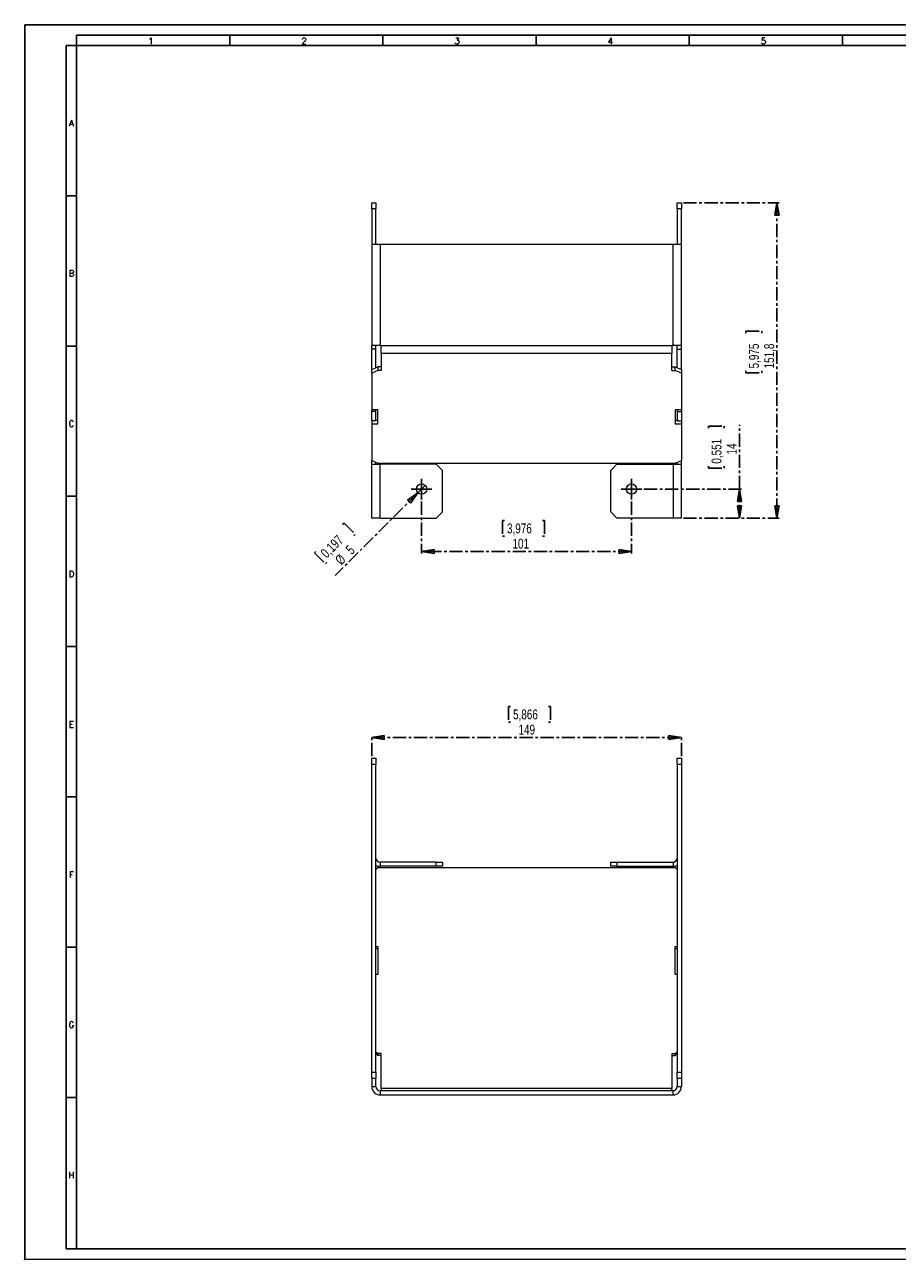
# Model space of a CAD drawing. Header units: millimetres. Extents: x 0 to 841, y 0 to 594.
# Tile 1 of 2: x 0 to 420, y 0 to 594. Entities that reach past the tile are written whole.
import ezdxf

# ---------------------------------------------------------------- set-up
doc = ezdxf.new("R2010")
doc.units = ezdxf.units.MM
doc.header["$PDSIZE"] = -1
doc.linetypes.add('CENTER', pattern=[10.16, 6.35, -1.27, 1.27, -1.27])
doc.layers.add('CENTRO', color=7, linetype='CENTER')
doc.layers.add('FORMATO', color=7, linetype='Continuous')
doc.styles.add('SLDTEXTSTYLE0', font='ROMANS')
doc.styles.add('SLDTEXTSTYLE3', font='TXT', dxfattribs={"width": 0.75})
doc.dimstyles.new('SLDDIMSTYLE0', dxfattribs={"dimtxt": 4.7625, "dimasz": 6, "dimexe": 0, "dimexo": 0.0625, "dimgap": 1.190625, "dimtad": 1, "dimdec": 1, "dimrnd": 1e-09, "dimzin": 12, "dimdsep": 46, "dimtxsty": 'SLDTEXTSTYLE3', "dimblk1": 'CLOSED', "dimblk2": 'CLOSED', "dimsah": 1, "dimcen": 0.09, "dimadec": 0, "dimazin": 3, "dimtfac": 1, "dimtdec": 1, "dimtofl": 0, "dimtmove": 0, "dimatfit": 3, "dimldrblk": 'CLOSED', "dimfxl": 1, "dimfrac": 2, "dimtolj": 1, "dimtzin": 12, "dimarcsym": 0})
doc.dimstyles.new('SLDDIMSTYLE1', dxfattribs={"dimtxt": 4.7625, "dimasz": 6, "dimexe": 0, "dimexo": 0.0625, "dimgap": 1.190625, "dimtad": 1, "dimdec": 1, "dimrnd": 1e-09, "dimzin": 12, "dimdsep": 46, "dimtxsty": 'SLDTEXTSTYLE3', "dimblk1": 'NONE', "dimblk2": 'CLOSED', "dimsah": 1, "dimcen": 0, "dimadec": 0, "dimazin": 3, "dimtfac": 1, "dimtdec": 1, "dimtmove": 0, "dimatfit": 3, "dimldrblk": 'NONE', "dimfxl": 1, "dimfrac": 2, "dimtolj": 1, "dimtzin": 12, "dimarcsym": 0})

# ---------------------------------------------------------------- blocks, each defined once
blk = doc.blocks.new('_CLOSED')
at = {"color": 0, "linetype": 'ByBlock', "lineweight": -2}
for p, q in [((-1, 0.166667), (0, 0)), ((-1, 0.166667), (-1, -0.166667)), ((0, 0), (-1, -0.166667)), ((0, 0), (-1, 0))]:
    blk.add_line(p, q, dxfattribs=at)
blk = doc.blocks.new('_D')
at = {"layer": 'CENTRO', "color": 7}
for p, q in [((191.01, 364.58), (191.01, 339.58)), ((292.01, 364.58), (292.01, 339.58)), ((230.9, 355.46), (229.93, 355.46)), ((229.93, 355.46), (229.93, 347.9)), ((249.14, 355.46), (250.11, 355.46)), ((250.11, 355.46), (250.11, 347.9)), ((229.93, 347.9), (230.9, 347.9)), ((250.11, 347.9), (249.14, 347.9)), ((292.01, 340.58), (191.01, 340.58))]:
    blk.add_line(p, q, dxfattribs=at)
at = {"layer": 'CENTRO', "color": 7, "xscale": 6, "yscale": 6, "rotation": 180}
blk.add_blockref('_CLOSED', (191.01, 340.58, 81.1), dxfattribs=at)
at = {"layer": 'CENTRO', "color": 7, "xscale": 6, "yscale": 6}
blk.add_blockref('_CLOSED', (292.01, 340.58, 81.1), dxfattribs=at)
at = {"layer": 'CENTRO', "color": 7, "char_height": 4.763, "attachment_point": 1, "style": 'SLDTEXTSTYLE3'}
for s, insert in [('3,976', (232.1, 354.03)), ('101', (234.74, 346.72))]:
    blk.add_mtext(s, dxfattribs=dict(at, insert=insert))
blk = doc.blocks.new('_D_1')
at = {"layer": 'CENTRO', "color": 7}
for p, q in [((317.01, 508.34), (363.01, 508.34)), ((362.01, 508.34), (362.01, 356.58)), ((347.12, 445.64), (347.12, 446.61)), ((347.12, 446.61), (354.69, 446.61)), ((354.69, 446.61), (354.69, 445.64)), ((347.12, 427.4), (347.12, 426.43)), ((347.12, 426.43), (354.69, 426.43)), ((354.69, 426.43), (354.69, 427.4)), ((317.01, 356.58), (363.01, 356.58))]:
    blk.add_line(p, q, dxfattribs=at)
at = {"layer": 'CENTRO', "color": 7, "xscale": 6, "yscale": 6}
for p, rotation in [((362.01, 508.34, 81.1), 90), ((362.01, 356.58, 81.1), 270)]:
    blk.add_blockref('_CLOSED', p, dxfattribs=dict(at, rotation=rotation))
at = {"layer": 'CENTRO', "color": 7, "char_height": 4.763, "attachment_point": 1, "rotation": 90, "style": 'SLDTEXTSTYLE3'}
for s, insert in [('5,975', (348.55, 428.61)), ('151,8', (355.87, 428.61))]:
    blk.add_mtext(s, dxfattribs=dict(at, insert=insert))
blk = doc.blocks.new('_D_2')
at = {"layer": 'CENTRO', "color": 7}
for p, q in [((329.12, 399.83), (329.12, 400.79)), ((329.12, 400.79), (336.69, 400.79)), ((336.69, 400.79), (336.69, 399.83)), ((344.01, 370.58), (344.01, 401.52)), ((329.12, 381.58), (329.12, 380.62)), ((329.12, 380.62), (336.69, 380.62)), ((336.69, 380.62), (336.69, 381.58)), ((298.01, 370.58), (345.01, 370.58)), ((344.01, 370.58), (344.01, 356.58)), ((317.01, 356.58), (345.01, 356.58))]:
    blk.add_line(p, q, dxfattribs=at)
at = {"layer": 'CENTRO', "color": 7, "xscale": 6, "yscale": 6}
for p, rotation in [((344.01, 370.58, 81.1), 90), ((344.01, 356.58, 81.1), 270)]:
    blk.add_blockref('_CLOSED', p, dxfattribs=dict(at, rotation=rotation))
at = {"layer": 'CENTRO', "color": 7, "char_height": 4.763, "attachment_point": 1, "rotation": 90, "style": 'SLDTEXTSTYLE3'}
for s, insert in [('0,551', (330.55, 382.79)), ('14', (337.87, 387.19))]:
    blk.add_mtext(s, dxfattribs=dict(at, insert=insert))
blk = doc.blocks.new('_D_3')
at = {"layer": 'CENTRO', "color": 7}
for p, q in [((189.24, 368.81), (149.35, 328.92)), ((189.24, 368.81), (192.77, 372.35)), ((152.99, 353.47), (153.68, 354.15)), ((153.68, 354.15), (159.03, 348.8)), ((159.03, 348.8), (158.34, 348.12)), ((140.09, 340.57), (139.41, 339.88)), ((139.41, 339.88), (144.76, 334.53)), ((144.76, 334.53), (145.44, 335.22))]:
    blk.add_line(p, q, dxfattribs=at)
at = {"layer": 'CENTRO', "color": 7, "xscale": 6, "yscale": 6, "rotation": 45}
blk.add_blockref('_CLOSED', (189.24, 368.81, 81.1), dxfattribs=at)
at = {"layer": 'CENTRO', "color": 7, "attachment_point": 1, "rotation": 45, "style": 'SLDTEXTSTYLE3'}
for s, insert, char_height in [('0,197', (141.95, 340.41), 4.763), ('%%c', (148.94, 337.05), 4.763), ('5', (154.02, 342.13), 4.76)]:
    blk.add_mtext(s, dxfattribs=dict(at, insert=insert, char_height=char_height))
blk = doc.blocks.new('_NONE')
blk = doc.blocks.new('SW_CENTERMARKSYMBOL_0')
at = {"layer": 'CENTRO', "color": 0}
for p, q in [((-2.5, 0), (-5, 0)), ((0, 0), (-2.5, 0)), ((0, 2.5), (0, 5)), ((0, 0), (0, 2.5)), ((0, 0), (0, -2.5)), ((0, 0), (2.5, 0)), ((2.5, 0), (5, 0)), ((0, -2.5), (0, -5))]:
    blk.add_line(p, q, dxfattribs=at)
blk = doc.blocks.new('SW_CENTERMARKSYMBOL_1')
at = {"layer": 'CENTRO', "color": 0}
for p, q in [((-2.5, 0), (-5, 0)), ((0, 0), (-2.5, 0)), ((0, 2.5), (0, 5)), ((0, 0), (0, 2.5)), ((0, 0), (0, -2.5)), ((0, 0), (2.5, 0)), ((2.5, 0), (5, 0)), ((0, -2.5), (0, -5))]:
    blk.add_line(p, q, dxfattribs=at)
blk = doc.blocks.new('_D_6')
at = {"layer": 'CENTRO', "color": 7}
for p, q in [((233.79, 265.95), (232.82, 265.95)), ((232.82, 265.95), (232.82, 258.39)), ((252.03, 265.95), (253, 265.95)), ((253, 265.95), (253, 258.39)), ((232.82, 258.39), (233.79, 258.39)), ((253, 258.39), (252.03, 258.39)), ((167.01, 242.07), (167.01, 252.07)), ((167.01, 251.07), (316.01, 251.07)), ((316.01, 242.07), (316.01, 252.07))]:
    blk.add_line(p, q, dxfattribs=at)
at = {"layer": 'CENTRO', "color": 7, "xscale": 6, "yscale": 6, "rotation": 180}
blk.add_blockref('_CLOSED', (167.01, 251.07, 67.38), dxfattribs=at)
at = {"layer": 'CENTRO', "color": 7, "xscale": 6, "yscale": 6}
blk.add_blockref('_CLOSED', (316.01, 251.07, 67.38), dxfattribs=at)
at = {"layer": 'CENTRO', "color": 7, "char_height": 4.763, "attachment_point": 1, "style": 'SLDTEXTSTYLE3'}
for s, insert in [('5,866', (235, 264.53)), ('149', (237.63, 257.21))]:
    blk.add_mtext(s, dxfattribs=dict(at, insert=insert))

msp = doc.modelspace()

# ---------------------------------------------------------------- linework, layer by layer
at = {"color": 7, "linetype": 'Continuous', "lineweight": 15}
for p, q in [((167.01, 508.34), (169.01, 508.34)), ((167.01, 505.34), (167.01, 508.34)), ((169.01, 505.34), (167.01, 505.34)), ((167.01, 505.34), (167.01, 488.34)), ((169.01, 508.34), (169.01, 505.34)), ((169.01, 488.34), (169.01, 505.34)), ((314.01, 508.34), (316.01, 508.34)), ((314.01, 505.34), (314.01, 508.34)), ((316.01, 505.34), (314.01, 505.34)), ((314.01, 505.34), (314.01, 488.34)), ((316.01, 508.34), (316.01, 505.34)), ((316.01, 488.34), (316.01, 505.34)), ((167.01, 488.34), (167.01, 439.58)), ((167.01, 488.34), (171.01, 488.34)), ((171.01, 488.34), (171.01, 439.58)), ((171.01, 488.34), (312.01, 488.34)), ((312.01, 439.58), (312.01, 488.34)), ((312.01, 488.34), (316.01, 488.34)), ((316.01, 439.58), (316.01, 488.34)), ((171.01, 439.58), (167.01, 439.58)), ((167.01, 437.9), (167.01, 439.58)), ((169.01, 437.9), (169.01, 439.58)), ((171.01, 439.58), (171.51, 439.58)), ((171.51, 439.58), (311.51, 439.58)), ((171.51, 436), (171.51, 439.58)), ((312.01, 439.58), (311.51, 439.58)), ((311.51, 439.58), (311.51, 436)), ((316.01, 439.58), (312.01, 439.58)), ((314.01, 437.9), (314.01, 439.58)), ((316.01, 437.9), (316.01, 439.58)), ((169.01, 437.9), (167.01, 437.9)), ((167.01, 428.08), (167.01, 437.9)), ((169.01, 428.97), (169.01, 437.9)), ((171.51, 436), (311.51, 436)), ((171.51, 436), (171.51, 427.63)), ((311.51, 427.63), (311.51, 436)), ((314.01, 437.9), (316.01, 437.9)), ((314.01, 428.97), (314.01, 437.9)), ((316.01, 428.08), (316.01, 437.9)), ((167.01, 428.08), (170.01, 429.42)), ((167.01, 426.29), (167.01, 428.08)), ((170.01, 429.42), (170.01, 427.63)), ((171.51, 429.42), (170.01, 429.42)), ((311.51, 429.42), (313.01, 429.42)), ((313.01, 427.63), (313.01, 429.42)), ((313.01, 429.42), (316.01, 428.08)), ((316.01, 428.08), (316.01, 426.29)), ((170.01, 427.63), (167.01, 426.29)), ((167.01, 426.29), (167.01, 408.66)), ((171.51, 427.63), (170.01, 427.63)), ((311.51, 427.63), (313.01, 427.63)), ((316.01, 426.29), (313.01, 427.63)), ((316.01, 426.29), (316.01, 408.66)), ((170.01, 408.66), (167.01, 408.66)), ((167.01, 407.82), (167.01, 408.66)), ((169.01, 407.82), (167.01, 407.82)), ((167.01, 403.36), (167.01, 407.82)), ((169.01, 407.82), (169.01, 408.66)), ((169.01, 403.36), (169.01, 407.82)), ((170.01, 401.97), (170.01, 408.66)), ((316.01, 408.66), (313.01, 408.66)), ((313.01, 408.66), (313.01, 401.97)), ((314.01, 408.66), (314.01, 407.82)), ((314.01, 407.82), (316.01, 407.82)), ((314.01, 407.82), (314.01, 403.36)), ((316.01, 408.66), (316.01, 407.82)), ((316.01, 407.82), (316.01, 403.36)), ((169.01, 403.36), (167.01, 403.36)), ((167.01, 403.36), (167.01, 401.97)), ((167.01, 401.97), (167.01, 384.35)), ((167.01, 401.97), (170.01, 401.97)), ((169.01, 403.76), (170.01, 403.76)), ((313.01, 403.76), (314.01, 403.76)), ((313.01, 401.97), (316.01, 401.97)), ((314.01, 403.36), (316.01, 403.36)), ((316.01, 403.36), (316.01, 401.97)), ((316.01, 401.97), (316.01, 384.35)), ((167.01, 384.35), (170.01, 383.01)), ((167.01, 382.58), (167.01, 384.35)), ((167.01, 382.58), (171.01, 382.58)), ((167.01, 356.58), (167.01, 382.58)), ((169.01, 382.58), (169.01, 383.45)), ((170.01, 383.01), (313.01, 383.01)), ((171.01, 356.58), (171.01, 382.58)), ((198.01, 382.58), (171.01, 382.58)), ((201.01, 379.58), (198.01, 382.58)), ((285.01, 382.58), (282.01, 379.58)), ((285.01, 382.58), (312.01, 382.58)), ((312.01, 382.58), (312.01, 356.58)), ((312.01, 382.58), (316.01, 382.58)), ((313.01, 383.01), (316.01, 384.35)), ((314.01, 382.58), (314.01, 383.45)), ((316.01, 382.58), (316.01, 384.35)), ((316.01, 356.58), (316.01, 382.58)), ((201.01, 359.58), (201.01, 379.58)), ((282.01, 359.58), (282.01, 379.58)), ((171.01, 356.58), (167.01, 356.58)), ((171.01, 356.58), (198.01, 356.58)), ((198.01, 356.58), (201.01, 359.58)), ((282.01, 359.58), (285.01, 356.58)), ((312.01, 356.58), (285.01, 356.58)), ((316.01, 356.58), (312.01, 356.58)), ((167.01, 241.07), (169.01, 241.07)), ((167.01, 238.07), (167.01, 241.07)), ((167.01, 90.07), (167.01, 238.07)), ((169.01, 238.07), (167.01, 238.07)), ((169.01, 241.07), (169.01, 238.07)), ((169.01, 90.07), (169.01, 238.07)), ((314.01, 238.07), (314.01, 241.07)), ((314.01, 241.07), (316.01, 241.07)), ((316.01, 238.07), (314.01, 238.07)), ((314.01, 238.07), (314.01, 90.07)), ((316.01, 241.07), (316.01, 238.07)), ((316.01, 238.07), (316.01, 90.07)), ((171.01, 191.07), (171.01, 189.07)), ((198.01, 191.07), (171.01, 191.07)), ((198.01, 189.07), (198.01, 191.07)), ((198.01, 191.07), (201.01, 191.07)), ((201.01, 191.07), (201.01, 189.07)), ((282.01, 189.07), (282.01, 191.07)), ((282.01, 191.07), (285.01, 191.07)), ((285.01, 191.07), (285.01, 189.07)), ((285.01, 191.07), (312.01, 191.07)), ((312.01, 191.07), (312.01, 189.07)), ((170.01, 188.46), (169.01, 187.57)), ((170.01, 188.46), (313.01, 188.46)), ((198.01, 189.07), (171.01, 189.07)), ((201.01, 189.07), (198.01, 189.07)), ((285.01, 189.07), (282.01, 189.07)), ((285.01, 189.07), (312.01, 189.07)), ((314.01, 187.57), (313.01, 188.46)), ((169.01, 150.43), (170.01, 150.43)), ((169.01, 149.54), (170.01, 149.54)), ((170.01, 150.43), (170.01, 137)), ((313.01, 137), (313.01, 150.43)), ((313.01, 150.43), (314.01, 150.43)), ((313.01, 149.54), (314.01, 149.54)), ((170.01, 137), (169.01, 137)), ((314.01, 137), (313.01, 137)), ((169.01, 99.86), (170.01, 98.97)), ((170.01, 98.08), (169.01, 98.97)), ((171.51, 98.97), (170.01, 98.97)), ((170.01, 98.97), (170.01, 98.08)), ((171.51, 98.08), (170.01, 98.08)), ((171.51, 82.18), (171.51, 98.97)), ((311.51, 98.97), (313.01, 98.97)), ((311.51, 98.97), (311.51, 82.18)), ((311.51, 98.08), (313.01, 98.08)), ((313.01, 98.97), (314.01, 99.86)), ((313.01, 98.08), (313.01, 98.97)), ((314.01, 98.97), (313.01, 98.08)), ((167.01, 90.07), (169.01, 90.07)), ((167.01, 87.07), (167.01, 90.07)), ((169.01, 90.07), (169.01, 87.07)), ((314.01, 90.07), (316.01, 90.07)), ((314.01, 87.07), (314.01, 90.07)), ((316.01, 90.07), (316.01, 87.07)), ((169.01, 87.07), (167.01, 87.07)), ((167.01, 87.07), (167.01, 83.07)), ((169.01, 83.07), (169.01, 87.07)), ((316.01, 87.07), (314.01, 87.07)), ((314.01, 87.07), (314.01, 83.07)), ((316.01, 87.07), (316.01, 83.07)), ((167.01, 83.07), (169.01, 83.07)), ((171.01, 81.07), (171.01, 79.07)), ((312.01, 81.07), (171.01, 81.07)), ((171.01, 79.07), (312.01, 79.07)), ((171.51, 82.18), (171.51, 81.07)), ((311.51, 82.18), (171.51, 82.18)), ((311.51, 81.07), (311.51, 82.18)), ((312.01, 79.07), (312.01, 81.07)), ((314.01, 83.07), (316.01, 83.07))]:
    msp.add_line(p, q, dxfattribs=at)
for centre in [(191.01, 370.58), (292.01, 370.58)]:
    msp.add_circle(centre, 2.5, dxfattribs=at)
for centre, radius, start, end in [((171.01, 193.07), 2, 180, 270), ((312.01, 193.07), 2, 270, 0), ((171.01, 193.07), 4, 240, 270), ((312.01, 193.07), 4, 270, 300), ((171.01, 83.07), 4, 180, 270), ((171.01, 83.07), 2, 180, 270), ((312.01, 83.07), 2, 270, 0), ((312.01, 83.07), 4, 270, 0)]:
    msp.add_arc(centre, radius, start, end, dxfattribs=at)
at = {"layer": 'FORMATO'}
for p, q in [((841, 594), (0, 594)), ((0, 594), (0, 0)), ((836, 589), (25, 589)), ((25, 589), (25, 584)), ((98.7, 589), (98.7, 584)), ((172.4, 589), (172.4, 584)), ((246.1, 589), (246.1, 584)), ((319.8, 589), (319.8, 584)), ((393.5, 589), (393.5, 584)), ((20, 584), (20, 5)), ((25, 584), (20, 584)), ((25, 584), (836, 584)), ((25, 5), (25, 584)), ((25, 511.7), (20, 511.7)), ((25, 439.4), (20, 439.4)), ((25, 367.1), (20, 367.1)), ((25, 294.8), (20, 294.8)), ((25, 222.5), (20, 222.5)), ((25, 150.2), (20, 150.2)), ((25, 77.9), (20, 77.9)), ((25, 5), (20, 5)), ((835.95, 5), (24.95, 5))]:
    msp.add_line(p, q, dxfattribs=at)
at = {"layer": 'FORMATO', "lineweight": 0}
msp.add_line((0, 0), (841, 0), dxfattribs=at)
at = {"layer": 'FORMATO', "color": 7}
msp.add_point((0, 0), dxfattribs=at)

# ---------------------------------------------------------------- block references
at = {"layer": 'CENTRO', "color": 7}
for name, p in [('SW_CENTERMARKSYMBOL_0', (191.01, 370.58)), ('SW_CENTERMARKSYMBOL_1', (292.01, 370.58))]:
    msp.add_blockref(name, p, dxfattribs=at)

# ---------------------------------------------------------------- texts
at = {"layer": 'FORMATO', "char_height": 3, "attachment_point": 2, "style": 'SLDTEXTSTYLE0'}
for s, insert in [('1', (60.76, 587.66)), ('2', (134.46, 587.66)), ('3', (208.16, 587.66)), ('4', (281.86, 587.66)), ('5', (355.56, 587.66)), ('A', (22.48, 548.14)), ('B', (22.5, 475.84)), ('C', (22.5, 403.54)), ('D', (22.5, 331.24)), ('E', (22.51, 258.94)), ('F', (22.48, 186.64)), ('G', (22.5, 114.34)), ('H', (22.48, 42.04))]:
    msp.add_mtext(s, dxfattribs=dict(at, insert=insert))

# ---------------------------------------------------------------- dimensions: what is measured, and where the dimension line sits
at = {"layer": 'CENTRO', "color": 7}
for base, p1, picture, middle in [((362.01, 356.58), (316.01, 508.34), '_D_1', (362.01, 436.52)), ((344.01, 356.58), (297.01, 370.58), '_D_2', (344.01, 390.71))]:
    dim = msp.add_linear_dim(base=base, p1=p1, p2=(316.01, 356.58), angle=90, dimstyle='SLDDIMSTYLE0', dxfattribs=at)
    dim.commit()
    dim.dimension.update_dxf_attribs({"geometry": picture, "text_midpoint": middle, "dimtype": 160})
dim = msp.add_diameter_dim_2p(p1=(192.77, 372.35), p2=(189.24, 368.81), dimstyle='SLDDIMSTYLE1', dxfattribs=at)
dim.commit()
dim.dimension.update_dxf_attribs({"geometry": '_D_3', "text_midpoint": (156.55, 336.12), "dimtype": 163})
for base, p1, p2, picture, middle in [((191.01, 340.58), (292.01, 365.58), (191.01, 365.58), '_D', (240.02, 340.58)), ((316.01, 251.07), (167.01, 241.07), (316.01, 241.07), '_D_6', (242.91, 251.07))]:
    dim = msp.add_linear_dim(base=base, p1=p1, p2=p2, dimstyle='SLDDIMSTYLE0', dxfattribs=at)
    dim.commit()
    dim.dimension.update_dxf_attribs({"geometry": picture, "text_midpoint": middle, "dimtype": 160})

doc.saveas('drawing.dxf')
